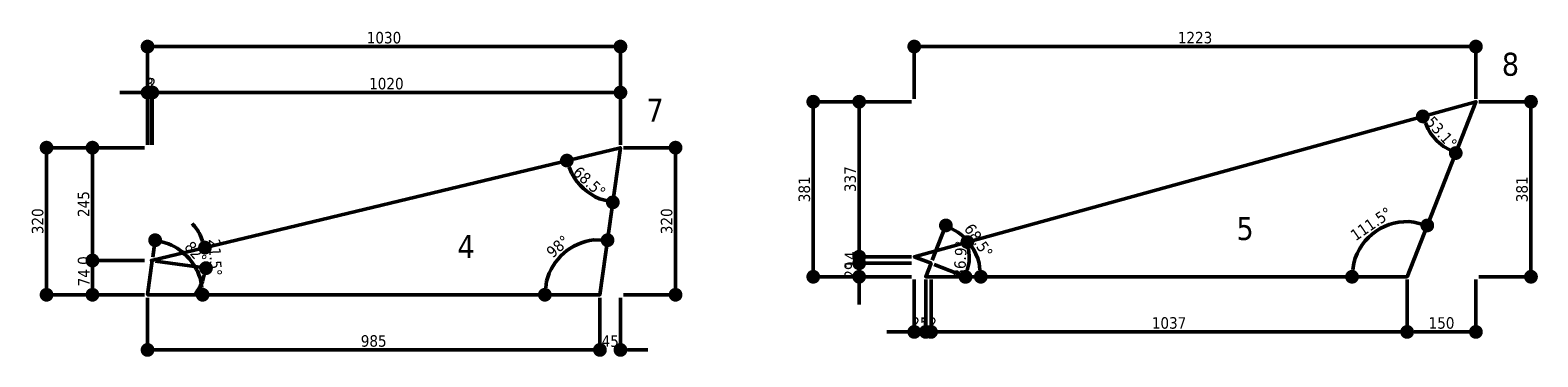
# Model space of a CAD drawing. Header units: millimetres. Extents: x 214 to 24874, y -585 to 1686.
# Tile 4 of 7: x 12727 to 16011, y 976 to 1686. Entities that reach past the tile are written whole.
import ezdxf
from ezdxf.enums import TextEntityAlignment as Align

# ---------------------------------------------------------------- set-up
doc = ezdxf.new("R2010")
doc.units = ezdxf.units.MM
for name, color, linetype, lineweight in [('Default', 7, 'Continuous', 50), ('Stufen_Bemaßung', 7, 'Continuous', 5), ('Stufen_Beschriftung', 1, 'Continuous', 5), ('Stufen_Kontur', 5, 'Continuous', 50)]:
    doc.layers.add(name, color=color, linetype=linetype, lineweight=lineweight)
doc.styles.add('Default', font='tahoma.ttf')
doc.dimstyles.get("Standard").update_dxf_attribs({"dimtxt": 0.18, "dimasz": 0.18, "dimexe": 0.18, "dimexo": 0.0625, "dimgap": 0.09, "dimtad": 0, "dimtih": 1, "dimtoh": 1, "dimdec": 4, "dimzin": 0, "dimdsep": 46, "dimtxsty": 'Standard', "dimcen": 0.09, "dimadec": 0, "dimazin": 0, "dimtfac": 1, "dimtdec": 4, "dimtofl": 0, "dimtmove": 0, "dimatfit": 3, "dimfxl": 1, "dimtolj": 1, "dimtzin": 0, "dimarcsym": 0})

# ---------------------------------------------------------------- blocks, each defined once
blk = doc.blocks.new('_Dot')
at = {"color": 0, "linetype": 'ByBlock', "lineweight": -2}
blk.add_line((-0.5, 0), (-1, 0), dxfattribs=at)
at = {"color": 0, "linetype": 'ByBlock', "const_width": 0.5}
blk.add_lwpolyline([(-0.25, 0, 1), (0.25, 0, 1)], format="xyb", close=True, dxfattribs=at)
blk = doc.blocks.new('*D42')
at = {"layer": 'Defpoints', "color": 0}
for p in [(336.3, 440.1), (-683.5, 320.1), (336.3, 320.1)]:
    blk.add_point(p, dxfattribs=at)
at = {"layer": 'Stufen_Bemaßung', "color": 0, "lineweight": -2, "ltscale": 10000}
for p, q in [((-683.5, 326.3), (-683.5, 452.6)), ((-653.5, 440.1), (306.3, 440.1)), ((336.3, 326.3), (336.3, 452.6))]:
    blk.add_line(p, q, dxfattribs=at)
at = {"layer": 'Stufen_Bemaßung', "color": 0, "lineweight": -2, "xscale": 30, "yscale": 30, "zscale": 30, "rotation": 180}
blk.add_blockref('_Dot', (-683.5, 440.1), dxfattribs=at)
at = {"layer": 'Stufen_Bemaßung', "color": 0, "lineweight": -2, "xscale": 30, "yscale": 30, "zscale": 30}
blk.add_blockref('_Dot', (336.3, 440.1), dxfattribs=at)
at = {"layer": 'Stufen_Bemaßung', "color": 0, "lineweight": 5, "insert": (-173.6, 459.3), "char_height": 25, "attachment_point": 5, "style": 'Default'}
blk.add_mtext('\\A1;1020', dxfattribs=at)
blk = doc.blocks.new('*D43')
at = {"layer": 'Defpoints', "color": 0}
for p in [(-683.5, 440.1), (-685.5, 320.1), (-683.5, 320.1)]:
    blk.add_point(p, dxfattribs=at)
at = {"layer": 'Stufen_Bemaßung', "color": 0, "lineweight": -2, "ltscale": 10000}
for p, q in [((-715.5, 440.1), (-745.5, 440.1)), ((-685.5, 326.3), (-685.5, 452.6)), ((-683.5, 326.3), (-683.5, 452.6)), ((-653.5, 440.1), (-623.5, 440.1))]:
    blk.add_line(p, q, dxfattribs=at)
at = {"layer": 'Stufen_Bemaßung', "color": 0, "lineweight": -2, "xscale": 30, "yscale": 30, "zscale": 30}
blk.add_blockref('_Dot', (-685.5, 440.1), dxfattribs=at)
at = {"layer": 'Stufen_Bemaßung', "color": 0, "lineweight": -2, "xscale": 30, "yscale": 30, "zscale": 30, "rotation": 180}
blk.add_blockref('_Dot', (-683.5, 440.1), dxfattribs=at)
at = {"layer": 'Stufen_Bemaßung', "color": 0, "lineweight": 5, "insert": (-684.5, 459.1), "char_height": 25, "attachment_point": 5, "style": 'Default'}
blk.add_mtext('\\A1;2', dxfattribs=at)
blk = doc.blocks.new('*D44')
at = {"layer": 'Defpoints', "color": 0}
for p in [(-685.5, 440.1), (-693.9, 320.1), (-685.5, 320.1)]:
    blk.add_point(p, dxfattribs=at)
at = {"layer": 'Stufen_Bemaßung', "color": 0, "lineweight": -2, "ltscale": 10000}
for p, q in [((-723.9, 440.1), (-753.9, 440.1)), ((-693.9, 326.3), (-693.9, 452.6)), ((-685.5, 326.3), (-685.5, 452.6)), ((-655.5, 440.1), (-625.5, 440.1))]:
    blk.add_line(p, q, dxfattribs=at)
at = {"layer": 'Stufen_Bemaßung', "color": 0, "lineweight": -2, "xscale": 30, "yscale": 30, "zscale": 30}
blk.add_blockref('_Dot', (-693.9, 440.1), dxfattribs=at)
at = {"layer": 'Stufen_Bemaßung', "color": 0, "lineweight": -2, "xscale": 30, "yscale": 30, "zscale": 30, "rotation": 180}
blk.add_blockref('_Dot', (-685.5, 440.1), dxfattribs=at)
at = {"layer": 'Stufen_Bemaßung', "color": 0, "lineweight": 5, "insert": (-689.7, 459.4), "char_height": 25, "attachment_point": 5, "style": 'Default'}
blk.add_mtext('\\A1;8', dxfattribs=at)
blk = doc.blocks.new('*D45')
at = {"layer": 'Defpoints', "color": 0}
for p in [(336.3, 540.1), (-693.9, 320.1), (336.3, 320.1)]:
    blk.add_point(p, dxfattribs=at)
at = {"layer": 'Stufen_Bemaßung', "color": 0, "lineweight": -2, "ltscale": 10000}
for p, q in [((-693.9, 326.3), (-693.9, 552.6)), ((-663.9, 540.1), (306.3, 540.1)), ((336.3, 326.3), (336.3, 552.6))]:
    blk.add_line(p, q, dxfattribs=at)
at = {"layer": 'Stufen_Bemaßung', "color": 0, "lineweight": -2, "xscale": 30, "yscale": 30, "zscale": 30, "rotation": 180}
blk.add_blockref('_Dot', (-693.9, 540.1), dxfattribs=at)
at = {"layer": 'Stufen_Bemaßung', "color": 0, "lineweight": -2, "xscale": 30, "yscale": 30, "zscale": 30}
blk.add_blockref('_Dot', (336.3, 540.1), dxfattribs=at)
at = {"layer": 'Stufen_Bemaßung', "color": 0, "lineweight": 5, "insert": (-178.8, 559.3), "char_height": 25, "attachment_point": 5, "style": 'Default'}
blk.add_mtext('\\A1;1030', dxfattribs=at)
blk = doc.blocks.new('*D46')
at = {"layer": 'Defpoints', "color": 0}
for p in [(-813.9, 320.1), (-693.9, 320.1), (-693.9, 74.6)]:
    blk.add_point(p, dxfattribs=at)
at = {"layer": 'Stufen_Bemaßung', "color": 0, "lineweight": -2, "ltscale": 10000}
for p, q in [((-700.2, 320.1), (-826.4, 320.1)), ((-813.9, 104.6), (-813.9, 290.1)), ((-700.2, 74.6), (-826.4, 74.6))]:
    blk.add_line(p, q, dxfattribs=at)
at = {"layer": 'Stufen_Bemaßung', "color": 0, "lineweight": -2, "xscale": 30, "yscale": 30, "zscale": 30}
for p, rotation in [((-813.9, 320.1), 90), ((-813.9, 74.6), 270)]:
    blk.add_blockref('_Dot', p, dxfattribs=dict(at, rotation=rotation))
at = {"layer": 'Stufen_Bemaßung', "color": 0, "lineweight": 5, "insert": (-833.2, 197.3), "char_height": 25, "attachment_point": 5, "rotation": 90, "style": 'Default'}
blk.add_mtext('\\A1;245', dxfattribs=at)
blk = doc.blocks.new('*D47')
at = {"layer": 'Defpoints', "color": 0}
for p in [(-813.9, 74.6), (-693.9, 74.6), (-693.9, 74.4)]:
    blk.add_point(p, dxfattribs=at)
at = {"layer": 'Stufen_Bemaßung', "color": 0, "lineweight": -2, "ltscale": 10000}
for p, q in [((-813.9, 104.6), (-813.9, 134.6)), ((-700.2, 74.6), (-826.4, 74.6)), ((-700.2, 74.4), (-826.4, 74.4)), ((-813.9, 44.4), (-813.9, 14.4))]:
    blk.add_line(p, q, dxfattribs=at)
at = {"layer": 'Stufen_Bemaßung', "color": 0, "lineweight": -2, "xscale": 30, "yscale": 30, "zscale": 30}
for p, rotation in [((-813.9, 74.6), 270), ((-813.9, 74.4), 90)]:
    blk.add_blockref('_Dot', p, dxfattribs=dict(at, rotation=rotation))
at = {"layer": 'Stufen_Bemaßung', "color": 0, "lineweight": 5, "insert": (-833.2, 74.5), "char_height": 25, "attachment_point": 5, "rotation": 90, "style": 'Default'}
blk.add_mtext('\\A1;0', dxfattribs=at)
blk = doc.blocks.new('*D48')
at = {"layer": 'Defpoints', "color": 0}
for p in [(-813.9, 74.4), (-693.9, 74.4), (-693.9, 0)]:
    blk.add_point(p, dxfattribs=at)
at = {"layer": 'Stufen_Bemaßung', "color": 0, "lineweight": -2, "ltscale": 10000}
for p, q in [((-700.2, 74.4), (-826.4, 74.4)), ((-813.9, 30), (-813.9, 44.4)), ((-700.2, 0), (-826.4, 0))]:
    blk.add_line(p, q, dxfattribs=at)
at = {"layer": 'Stufen_Bemaßung', "color": 0, "lineweight": -2, "xscale": 30, "yscale": 30, "zscale": 30}
for p, rotation in [((-813.9, 74.4), 90), ((-813.9, 0), 270)]:
    blk.add_blockref('_Dot', p, dxfattribs=dict(at, rotation=rotation))
at = {"layer": 'Stufen_Bemaßung', "color": 0, "lineweight": 5, "insert": (-832.7, 37.2), "char_height": 25, "attachment_point": 5, "rotation": 90, "style": 'Default'}
blk.add_mtext('\\A1;74', dxfattribs=at)
blk = doc.blocks.new('*D49')
at = {"layer": 'Defpoints', "color": 0}
for p in [(-913.9, 320.1), (-693.9, 320.1), (-693.9, 0)]:
    blk.add_point(p, dxfattribs=at)
at = {"layer": 'Stufen_Bemaßung', "color": 0, "lineweight": -2, "ltscale": 10000}
for p, q in [((-700.2, 320.1), (-926.4, 320.1)), ((-913.9, 30), (-913.9, 290.1)), ((-700.2, 0), (-926.4, 0))]:
    blk.add_line(p, q, dxfattribs=at)
at = {"layer": 'Stufen_Bemaßung', "color": 0, "lineweight": -2, "xscale": 30, "yscale": 30, "zscale": 30}
for p, rotation in [((-913.9, 320.1), 90), ((-913.9, 0), 270)]:
    blk.add_blockref('_Dot', p, dxfattribs=dict(at, rotation=rotation))
at = {"layer": 'Stufen_Bemaßung', "color": 0, "lineweight": 5, "insert": (-933.2, 160), "char_height": 25, "attachment_point": 5, "rotation": 90, "style": 'Default'}
blk.add_mtext('\\A1;320', dxfattribs=at)
blk = doc.blocks.new('*D50')
at = {"layer": 'Defpoints', "color": 0}
for p in [(-693.9, 0), (291.6, 0), (291.6, -120)]:
    blk.add_point(p, dxfattribs=at)
at = {"layer": 'Stufen_Bemaßung', "color": 0, "lineweight": -2, "ltscale": 10000}
for p, q in [((-693.9, -6.3), (-693.9, -132.5)), ((291.6, -6.3), (291.6, -132.5)), ((-663.9, -120), (261.6, -120))]:
    blk.add_line(p, q, dxfattribs=at)
at = {"layer": 'Stufen_Bemaßung', "color": 0, "lineweight": -2, "xscale": 30, "yscale": 30, "zscale": 30, "rotation": 180}
blk.add_blockref('_Dot', (-693.9, -120), dxfattribs=at)
at = {"layer": 'Stufen_Bemaßung', "color": 0, "lineweight": -2, "xscale": 30, "yscale": 30, "zscale": 30}
blk.add_blockref('_Dot', (291.6, -120), dxfattribs=at)
at = {"layer": 'Stufen_Bemaßung', "color": 0, "lineweight": 5, "insert": (-201.2, -100.7), "char_height": 25, "attachment_point": 5, "style": 'Default'}
blk.add_mtext('\\A1;985', dxfattribs=at)
blk = doc.blocks.new('*D51')
at = {"layer": 'Defpoints', "color": 0}
for p in [(291.6, 0), (336.3, 0), (336.3, -120)]:
    blk.add_point(p, dxfattribs=at)
at = {"layer": 'Stufen_Bemaßung', "color": 0, "lineweight": -2, "ltscale": 10000}
for p, q in [((291.6, -6.3), (291.6, -132.5)), ((336.3, -6.3), (336.3, -132.5)), ((261.6, -120), (231.6, -120)), ((366.3, -120), (396.3, -120))]:
    blk.add_line(p, q, dxfattribs=at)
at = {"layer": 'Stufen_Bemaßung', "color": 0, "lineweight": -2, "xscale": 30, "yscale": 30, "zscale": 30}
blk.add_blockref('_Dot', (291.6, -120), dxfattribs=at)
at = {"layer": 'Stufen_Bemaßung', "color": 0, "lineweight": -2, "xscale": 30, "yscale": 30, "zscale": 30, "rotation": 180}
blk.add_blockref('_Dot', (336.3, -120), dxfattribs=at)
at = {"layer": 'Stufen_Bemaßung', "color": 0, "lineweight": 5, "insert": (313.9, -101), "char_height": 25, "attachment_point": 5, "style": 'Default'}
blk.add_mtext('\\A1;45', dxfattribs=at)
blk = doc.blocks.new('*D52')
at = {"layer": 'Defpoints', "color": 0}
for p in [(336.3, 320.1), (456.3, 320.1), (336.3, 0)]:
    blk.add_point(p, dxfattribs=at)
at = {"layer": 'Stufen_Bemaßung', "color": 0, "lineweight": -2, "ltscale": 10000}
for p, q in [((342.6, 320.1), (468.8, 320.1)), ((456.3, 30), (456.3, 290.1)), ((342.6, 0), (468.8, 0))]:
    blk.add_line(p, q, dxfattribs=at)
at = {"layer": 'Stufen_Bemaßung', "color": 0, "lineweight": -2, "xscale": 30, "yscale": 30, "zscale": 30}
for p, rotation in [((456.3, 320.1), 90), ((456.3, 0), 270)]:
    blk.add_blockref('_Dot', p, dxfattribs=dict(at, rotation=rotation))
at = {"layer": 'Stufen_Bemaßung', "color": 0, "lineweight": 5, "insert": (437, 160), "char_height": 25, "attachment_point": 5, "rotation": 90, "style": 'Default'}
blk.add_mtext('\\A1;320', dxfattribs=at)
blk = doc.blocks.new('*D53')
at = {"layer": 'Defpoints', "color": 0}
for p in [(241.4, 109), (308.2, 118.8), (171.6, 0), (291.6, 0)]:
    blk.add_point(p, dxfattribs=at)
at = {"layer": 'Stufen_Bemaßung', "color": 0, "lineweight": -2, "ltscale": 10000}
for p, q in [((308.2, 126.1), (308.2, 131.3)), ((171.6, 7.3), (171.6, 12.5))]:
    blk.add_line(p, q, dxfattribs=at)
blk.add_arc((291.6, 0), 120, 96.4067, 165.6385, dxfattribs=at)
at = {"layer": 'Stufen_Bemaßung', "color": 0, "lineweight": -2, "xscale": 30, "yscale": 30, "zscale": 30}
for p, rotation in [((308.2, 118.8), 359.2259808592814), ((171.6, 0), 262.8192442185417)]:
    blk.add_blockref('_Dot', p, dxfattribs=dict(at, rotation=rotation))
at = {"layer": 'Stufen_Bemaßung', "color": 0, "lineweight": 5, "insert": (200.1, 105.1), "char_height": 25, "attachment_point": 5, "rotation": 41.0226, "style": 'Default'}
blk.add_mtext('\\A1;98%%d', dxfattribs=at)
blk = doc.blocks.new('*D54')
at = {"layer": 'Defpoints', "color": 0}
for p in [(336.3, 320.1), (219.6, 292), (239.7, 248.9), (319.7, 201.2)]:
    blk.add_point(p, dxfattribs=at)
at = {"layer": 'Stufen_Bemaßung', "color": 0, "lineweight": -2, "ltscale": 10000}
for p, q in [((219.6, 299.3), (219.6, 304.5)), ((319.7, 208.5), (319.7, 213.7))]:
    blk.add_line(p, q, dxfattribs=at)
blk.add_arc((336.3, 320.1), 120, 207.8685, 247.6837, dxfattribs=at)
at = {"layer": 'Stufen_Bemaßung', "color": 0, "lineweight": -2, "xscale": 30, "yscale": 30, "zscale": 30}
for p, rotation in [((219.6, 292), 110.6877312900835), ((319.7, 201.2), 344.8644692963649)]:
    blk.add_blockref('_Dot', p, dxfattribs=dict(at, rotation=rotation))
at = {"layer": 'Stufen_Bemaßung', "color": 0, "lineweight": 5, "insert": (268.6, 245.5), "char_height": 25, "attachment_point": 5, "rotation": 317.7761, "style": 'Default'}
blk.add_mtext('\\A1;68.5%%d', dxfattribs=at)
blk = doc.blocks.new('*D55')
at = {"layer": 'Defpoints', "color": 0}
for p in [(-568.8, 102.7), (-685.5, 74.6), (-683.5, 74.4), (-565.5, 72.9)]:
    blk.add_point(p, dxfattribs=at)
at = {"layer": 'Stufen_Bemaßung', "color": 0, "lineweight": -2, "ltscale": 10000}
for p, q in [((-568.8, 109.9), (-568.8, 115.2)), ((-676.3, 73.3), (-554.2, 56.3))]:
    blk.add_line(p, q, dxfattribs=at)
for start, end in [(27.8685, 42.23), (323.3222, 337.6837)]:
    blk.add_arc((-685.5, 74.6), 120, start, end, dxfattribs=at)
at = {"layer": 'Stufen_Bemaßung', "color": 0, "lineweight": -2, "xscale": 30, "yscale": 30, "zscale": 30}
for p, rotation in [((-568.8, 102.7), 290.6877312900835), ((-566.6, 58), 74.86446929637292)]:
    blk.add_blockref('_Dot', p, dxfattribs=dict(at, rotation=rotation))
at = {"layer": 'Stufen_Bemaßung', "color": 0, "lineweight": 5, "insert": (-546.4, 81.4), "char_height": 25, "attachment_point": 5, "rotation": 272.7761, "style": 'Default'}
blk.add_mtext('\\A1;21.5%%d', dxfattribs=at)
blk = doc.blocks.new('*D56')
at = {"layer": 'Defpoints', "color": 0}
for p in [(-683.5, 74.4), (-587.3, 55.1), (-693.9, 0), (-573.9, 0)]:
    blk.add_point(p, dxfattribs=at)
at = {"layer": 'Stufen_Bemaßung', "color": 0, "lineweight": -2, "ltscale": 10000}
for p, q in [((-682.5, 81.5), (-675.6, 131.2)), ((-573.9, 7.2), (-573.9, 12.5))]:
    blk.add_line(p, q, dxfattribs=at)
blk.add_arc((-693.9, 0), 120, 14.3615, 67.6837, dxfattribs=at)
at = {"layer": 'Stufen_Bemaßung', "color": 0, "lineweight": -2, "xscale": 30, "yscale": 30, "zscale": 30}
for p, rotation in [((-677.3, 118.8), 164.8644692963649), ((-573.9, 0), 277.1807557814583)]:
    blk.add_blockref('_Dot', p, dxfattribs=dict(at, rotation=rotation))
at = {"layer": 'Stufen_Bemaßung', "color": 0, "lineweight": 5, "insert": (-588.8, 91.4), "char_height": 25, "attachment_point": 5, "rotation": 311.0226, "style": 'Default'}
blk.add_mtext('\\A1;82%%d', dxfattribs=at)
blk = doc.blocks.new('*D57')
at = {"layer": 'Defpoints', "color": 0}
for p in [(502.9, 500.9), (-720.6, 380.9), (502.9, 380.9)]:
    blk.add_point(p, dxfattribs=at)
at = {"layer": 'Stufen_Bemaßung', "color": 0, "lineweight": -2, "ltscale": 10000}
for p, q in [((-720.6, 387.1), (-720.6, 513.4)), ((-690.6, 500.9), (472.9, 500.9)), ((502.9, 387.1), (502.9, 513.4))]:
    blk.add_line(p, q, dxfattribs=at)
at = {"layer": 'Stufen_Bemaßung', "color": 0, "lineweight": -2, "xscale": 30, "yscale": 30, "zscale": 30, "rotation": 180}
blk.add_blockref('_Dot', (-720.6, 500.9), dxfattribs=at)
at = {"layer": 'Stufen_Bemaßung', "color": 0, "lineweight": -2, "xscale": 30, "yscale": 30, "zscale": 30}
blk.add_blockref('_Dot', (502.9, 500.9), dxfattribs=at)
at = {"layer": 'Stufen_Bemaßung', "color": 0, "lineweight": 5, "insert": (-108.9, 520.2), "char_height": 25, "attachment_point": 5, "style": 'Default'}
blk.add_mtext('\\A1;1223', dxfattribs=at)
blk = doc.blocks.new('*D58')
at = {"layer": 'Defpoints', "color": 0}
for p in [(-840.6, 380.9), (-720.6, 380.9), (-720.6, 43.6)]:
    blk.add_point(p, dxfattribs=at)
at = {"layer": 'Stufen_Bemaßung', "color": 0, "lineweight": -2, "ltscale": 10000}
for p, q in [((-726.9, 380.9), (-853.1, 380.9)), ((-840.6, 73.6), (-840.6, 350.9)), ((-726.9, 43.6), (-853.1, 43.6))]:
    blk.add_line(p, q, dxfattribs=at)
at = {"layer": 'Stufen_Bemaßung', "color": 0, "lineweight": -2, "xscale": 30, "yscale": 30, "zscale": 30}
for p, rotation in [((-840.6, 380.9), 90), ((-840.6, 43.6), 270)]:
    blk.add_blockref('_Dot', p, dxfattribs=dict(at, rotation=rotation))
at = {"layer": 'Stufen_Bemaßung', "color": 0, "lineweight": 5, "insert": (-859.9, 212.3), "char_height": 25, "attachment_point": 5, "rotation": 90, "style": 'Default'}
blk.add_mtext('\\A1;337', dxfattribs=at)
blk = doc.blocks.new('*D59')
at = {"layer": 'Defpoints', "color": 0}
for p in [(-840.6, 43.6), (-720.6, 43.6), (-720.6, 29.3)]:
    blk.add_point(p, dxfattribs=at)
at = {"layer": 'Stufen_Bemaßung', "color": 0, "lineweight": -2, "ltscale": 10000}
for p, q in [((-840.6, 73.6), (-840.6, 103.6)), ((-726.9, 43.6), (-853.1, 43.6)), ((-726.9, 29.3), (-853.1, 29.3)), ((-840.6, -0.7), (-840.6, -30.7))]:
    blk.add_line(p, q, dxfattribs=at)
at = {"layer": 'Stufen_Bemaßung', "color": 0, "lineweight": -2, "xscale": 30, "yscale": 30, "zscale": 30}
for p, rotation in [((-840.6, 43.6), 270), ((-840.6, 29.3), 90)]:
    blk.add_blockref('_Dot', p, dxfattribs=dict(at, rotation=rotation))
at = {"layer": 'Stufen_Bemaßung', "color": 0, "lineweight": 5, "insert": (-859.4, 36.5), "char_height": 25, "attachment_point": 5, "rotation": 90, "style": 'Default'}
blk.add_mtext('\\A1;14', dxfattribs=at)
blk = doc.blocks.new('*D60')
at = {"layer": 'Defpoints', "color": 0}
for p in [(-840.6, 29.3), (-720.6, 29.3), (-720.6, 0)]:
    blk.add_point(p, dxfattribs=at)
at = {"layer": 'Stufen_Bemaßung', "color": 0, "lineweight": -2, "ltscale": 10000}
for p, q in [((-840.6, 59.3), (-840.6, 89.3)), ((-726.9, 29.3), (-853.1, 29.3)), ((-726.9, 0), (-853.1, 0)), ((-840.6, -30), (-840.6, -60))]:
    blk.add_line(p, q, dxfattribs=at)
at = {"layer": 'Stufen_Bemaßung', "color": 0, "lineweight": -2, "xscale": 30, "yscale": 30, "zscale": 30}
for p, rotation in [((-840.6, 29.3), 270), ((-840.6, 0), 90)]:
    blk.add_blockref('_Dot', p, dxfattribs=dict(at, rotation=rotation))
at = {"layer": 'Stufen_Bemaßung', "color": 0, "lineweight": 5, "insert": (-859.9, 14.6), "char_height": 25, "attachment_point": 5, "rotation": 90, "style": 'Default'}
blk.add_mtext('\\A1;29', dxfattribs=at)
blk = doc.blocks.new('*D61')
at = {"layer": 'Defpoints', "color": 0}
for p in [(-940.6, 380.9), (-720.6, 380.9), (-720.6, 0)]:
    blk.add_point(p, dxfattribs=at)
at = {"layer": 'Stufen_Bemaßung', "color": 0, "lineweight": -2, "ltscale": 10000}
for p, q in [((-726.9, 380.9), (-953.1, 380.9)), ((-940.6, 30), (-940.6, 350.9)), ((-726.9, 0), (-953.1, 0))]:
    blk.add_line(p, q, dxfattribs=at)
at = {"layer": 'Stufen_Bemaßung', "color": 0, "lineweight": -2, "xscale": 30, "yscale": 30, "zscale": 30}
for p, rotation in [((-940.6, 380.9), 90), ((-940.6, 0), 270)]:
    blk.add_blockref('_Dot', p, dxfattribs=dict(at, rotation=rotation))
at = {"layer": 'Stufen_Bemaßung', "color": 0, "lineweight": 5, "insert": (-959.9, 190.4), "char_height": 25, "attachment_point": 5, "rotation": 90, "style": 'Default'}
blk.add_mtext('\\A1;381', dxfattribs=at)
blk = doc.blocks.new('*D62')
at = {"layer": 'Defpoints', "color": 0}
for p in [(-720.6, 0), (-695.6, 0), (-695.6, -120)]:
    blk.add_point(p, dxfattribs=at)
at = {"layer": 'Stufen_Bemaßung', "color": 0, "lineweight": -2, "ltscale": 10000}
for p, q in [((-720.6, -6.2), (-720.6, -132.5)), ((-695.6, -6.2), (-695.6, -132.5)), ((-750.6, -120), (-780.6, -120)), ((-665.6, -120), (-635.6, -120))]:
    blk.add_line(p, q, dxfattribs=at)
at = {"layer": 'Stufen_Bemaßung', "color": 0, "lineweight": -2, "xscale": 30, "yscale": 30, "zscale": 30}
blk.add_blockref('_Dot', (-720.6, -120), dxfattribs=at)
at = {"layer": 'Stufen_Bemaßung', "color": 0, "lineweight": -2, "xscale": 30, "yscale": 30, "zscale": 30, "rotation": 180}
blk.add_blockref('_Dot', (-695.6, -120), dxfattribs=at)
at = {"layer": 'Stufen_Bemaßung', "color": 0, "lineweight": 5, "insert": (-708.1, -100.7), "char_height": 25, "attachment_point": 5, "style": 'Default'}
blk.add_mtext('\\A1;25', dxfattribs=at)
blk = doc.blocks.new('*D63')
at = {"layer": 'Defpoints', "color": 0}
for p in [(-695.6, 0), (-684.1, 0), (-684.1, -120)]:
    blk.add_point(p, dxfattribs=at)
at = {"layer": 'Stufen_Bemaßung', "color": 0, "lineweight": -2, "ltscale": 10000}
for p, q in [((-695.6, -6.2), (-695.6, -132.5)), ((-684.1, -6.2), (-684.1, -132.5)), ((-725.6, -120), (-755.6, -120)), ((-654.1, -120), (-624.1, -120))]:
    blk.add_line(p, q, dxfattribs=at)
at = {"layer": 'Stufen_Bemaßung', "color": 0, "lineweight": -2, "xscale": 30, "yscale": 30, "zscale": 30}
blk.add_blockref('_Dot', (-695.6, -120), dxfattribs=at)
at = {"layer": 'Stufen_Bemaßung', "color": 0, "lineweight": -2, "xscale": 30, "yscale": 30, "zscale": 30, "rotation": 180}
blk.add_blockref('_Dot', (-684.1, -120), dxfattribs=at)
at = {"layer": 'Stufen_Bemaßung', "color": 0, "lineweight": 5, "insert": (-689.8, -101), "char_height": 25, "attachment_point": 5, "style": 'Default'}
blk.add_mtext('\\A1;12', dxfattribs=at)
blk = doc.blocks.new('*D64')
at = {"layer": 'Defpoints', "color": 0}
for p in [(-684.1, 0), (353.1, 0), (353.1, -120)]:
    blk.add_point(p, dxfattribs=at)
at = {"layer": 'Stufen_Bemaßung', "color": 0, "lineweight": -2, "ltscale": 10000}
for p, q in [((-684.1, -6.2), (-684.1, -132.5)), ((353.1, -6.2), (353.1, -132.5)), ((-654.1, -120), (323.1, -120))]:
    blk.add_line(p, q, dxfattribs=at)
at = {"layer": 'Stufen_Bemaßung', "color": 0, "lineweight": -2, "xscale": 30, "yscale": 30, "zscale": 30, "rotation": 180}
blk.add_blockref('_Dot', (-684.1, -120), dxfattribs=at)
at = {"layer": 'Stufen_Bemaßung', "color": 0, "lineweight": -2, "xscale": 30, "yscale": 30, "zscale": 30}
blk.add_blockref('_Dot', (353.1, -120), dxfattribs=at)
at = {"layer": 'Stufen_Bemaßung', "color": 0, "lineweight": 5, "insert": (-165.5, -100.7), "char_height": 25, "attachment_point": 5, "style": 'Default'}
blk.add_mtext('\\A1;1037', dxfattribs=at)
blk = doc.blocks.new('*D65')
at = {"layer": 'Defpoints', "color": 0}
for p in [(353.1, 0), (502.9, 0), (502.9, -120)]:
    blk.add_point(p, dxfattribs=at)
at = {"layer": 'Stufen_Bemaßung', "color": 0, "lineweight": -2, "ltscale": 10000}
for p, q in [((353.1, -6.2), (353.1, -132.5)), ((502.9, -6.2), (502.9, -132.5)), ((383.1, -120), (472.9, -120))]:
    blk.add_line(p, q, dxfattribs=at)
at = {"layer": 'Stufen_Bemaßung', "color": 0, "lineweight": -2, "xscale": 30, "yscale": 30, "zscale": 30, "rotation": 180}
blk.add_blockref('_Dot', (353.1, -120), dxfattribs=at)
at = {"layer": 'Stufen_Bemaßung', "color": 0, "lineweight": -2, "xscale": 30, "yscale": 30, "zscale": 30}
blk.add_blockref('_Dot', (502.9, -120), dxfattribs=at)
at = {"layer": 'Stufen_Bemaßung', "color": 0, "lineweight": 5, "insert": (428, -100.7), "char_height": 25, "attachment_point": 5, "style": 'Default'}
blk.add_mtext('\\A1;150', dxfattribs=at)
blk = doc.blocks.new('*D66')
at = {"layer": 'Defpoints', "color": 0}
for p in [(502.9, 380.9), (622.9, 380.9), (502.9, 0)]:
    blk.add_point(p, dxfattribs=at)
at = {"layer": 'Stufen_Bemaßung', "color": 0, "lineweight": -2, "ltscale": 10000}
for p, q in [((509.1, 380.9), (635.4, 380.9)), ((622.9, 30), (622.9, 350.9)), ((509.1, 0), (635.4, 0))]:
    blk.add_line(p, q, dxfattribs=at)
at = {"layer": 'Stufen_Bemaßung', "color": 0, "lineweight": -2, "xscale": 30, "yscale": 30, "zscale": 30}
for p, rotation in [((622.9, 380.9), 90), ((622.9, 0), 270)]:
    blk.add_blockref('_Dot', p, dxfattribs=dict(at, rotation=rotation))
at = {"layer": 'Stufen_Bemaßung', "color": 0, "lineweight": 5, "insert": (603.5, 190.4), "char_height": 25, "attachment_point": 5, "rotation": 90, "style": 'Default'}
blk.add_mtext('\\A1;381', dxfattribs=at)
blk = doc.blocks.new('*D67')
at = {"layer": 'Defpoints', "color": 0}
for p in [(320.7, 115.5), (397, 111.7), (233.1, 0), (353.1, 0)]:
    blk.add_point(p, dxfattribs=at)
at = {"layer": 'Stufen_Bemaßung', "color": 0, "lineweight": -2, "ltscale": 10000}
for p, q in [((397, 118.9), (397, 124.2)), ((233.1, 7.3), (233.1, 12.5))]:
    blk.add_line(p, q, dxfattribs=at)
blk.add_arc((353.1, 0), 120, 82.8998, 165.6385, dxfattribs=at)
at = {"layer": 'Stufen_Bemaßung', "color": 0, "lineweight": -2, "xscale": 30, "yscale": 30, "zscale": 30}
for p, rotation in [((397, 111.7), 345.7190053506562), ((233.1, 0), 262.8192442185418)]:
    blk.add_blockref('_Dot', p, dxfattribs=dict(at, rotation=rotation))
at = {"layer": 'Stufen_Bemaßung', "color": 0, "lineweight": 5, "insert": (274.8, 114.9), "char_height": 25, "attachment_point": 5, "rotation": 34.2691, "style": 'Default'}
blk.add_mtext('\\A1;111.5%%d', dxfattribs=at)
blk = doc.blocks.new('*D68')
at = {"layer": 'Defpoints', "color": 0}
for p in [(502.9, 380.9), (387.2, 349), (402.4, 315.3), (459, 269.2)]:
    blk.add_point(p, dxfattribs=at)
at = {"layer": 'Stufen_Bemaßung', "color": 0, "lineweight": -2, "ltscale": 10000}
for p, q in [((387.2, 356.3), (387.2, 361.5)), ((459, 276.5), (459, 281.7))]:
    blk.add_line(p, q, dxfattribs=at)
blk.add_arc((502.9, 380.9), 120, 209.7723, 234.1767, dxfattribs=at)
at = {"layer": 'Stufen_Bemaßung', "color": 0, "lineweight": -2, "xscale": 30, "yscale": 30, "zscale": 30}
for p, rotation in [((387.2, 349), 112.5915581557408), ((459, 269.2), 331.3574937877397)]:
    blk.add_blockref('_Dot', p, dxfattribs=dict(at, rotation=rotation))
at = {"layer": 'Stufen_Bemaßung', "color": 0, "lineweight": 5, "insert": (428, 313.5), "char_height": 25, "attachment_point": 5, "rotation": 311.9745, "style": 'Default'}
blk.add_mtext('\\A1;53.1%%d', dxfattribs=at)
blk = doc.blocks.new('*D69')
at = {"layer": 'Defpoints', "color": 0}
for p in [(-604.9, 75.5), (-720.6, 43.6), (-684.1, 29.3), (-602.2, 24.5)]:
    blk.add_point(p, dxfattribs=at)
at = {"layer": 'Stufen_Bemaßung', "color": 0, "lineweight": -2, "ltscale": 10000}
for p, q in [((-604.9, 82.8), (-604.9, 88)), ((-677.3, 26.6), (-597.3, -4.8))]:
    blk.add_line(p, q, dxfattribs=at)
blk.add_arc((-720.6, 43.6), 120, 352.8998, 1.0493, dxfattribs=at)
at = {"layer": 'Stufen_Bemaßung', "color": 0, "lineweight": -2, "xscale": 30, "yscale": 30, "zscale": 30}
for p, rotation in [((-604.9, 75.5), 98.23004659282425), ((-608.9, -0.3), 255.719005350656)]:
    blk.add_blockref('_Dot', p, dxfattribs=dict(at, rotation=rotation))
at = {"layer": 'Stufen_Bemaßung', "color": 0, "lineweight": 5, "insert": (-620, 38.3), "char_height": 25, "attachment_point": 5, "rotation": 86.9745, "style": 'Default'}
blk.add_mtext('\\A1;36.9%%d', dxfattribs=at)
blk = doc.blocks.new('*D70')
at = {"layer": 'Defpoints', "color": 0}
for p in [(-585, 46.6), (-695.6, 0), (-684.1, 29.3), (-575.6, 0)]:
    blk.add_point(p, dxfattribs=at)
at = {"layer": 'Stufen_Bemaßung', "color": 0, "lineweight": -2, "ltscale": 10000}
for p, q in [((-681.4, 36), (-647.1, 123.3)), ((-575.6, 7.2), (-575.6, 12.5))]:
    blk.add_line(p, q, dxfattribs=at)
blk.add_arc((-695.6, 0), 120, 14.3615, 54.1767, dxfattribs=at)
at = {"layer": 'Stufen_Bemaßung', "color": 0, "lineweight": -2, "xscale": 30, "yscale": 30, "zscale": 30}
for p, rotation in [((-651.7, 111.7), 151.3574937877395), ((-575.6, 0), 277.1807557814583)]:
    blk.add_blockref('_Dot', p, dxfattribs=dict(at, rotation=rotation))
at = {"layer": 'Stufen_Bemaßung', "color": 0, "lineweight": 5, "insert": (-580.5, 78.4), "char_height": 25, "attachment_point": 5, "rotation": 304.2691, "style": 'Default'}
blk.add_mtext('\\A1;68.5%%d', dxfattribs=at)
blk = doc.blocks.new('Stufe 4')
at = {"layer": 'Stufen_Kontur', "linetype": 'Continuous'}
blk.add_lwpolyline([(0, 0), (291.58189, 0), (336.30664, 320.06605), (-685.47406, 74.62663), (-683.51111, 74.35234), (-693.90081, 0)], close=True, dxfattribs=at)
at = {"layer": 'Stufen_Beschriftung', "lineweight": 13, "ltscale": 10000, "style": 'Default'}
blk.add_text('7', height=50, dxfattribs=at).set_placement((392.87518, 376.63459))
at = {"layer": 'Stufen_Beschriftung', "color": 96, "lineweight": 13, "ltscale": 10000, "true_color": 0x008000, "transparency": 33554687, "style": 'Default'}
blk.add_text('4', height=50, dxfattribs=at).set_placement((0, 80), align=Align.CENTER)
at = {"layer": 'Stufen_Bemaßung', "lineweight": 5, "ltscale": 10000}
for base, p1, p2, picture, middle in [((336.30664, 540.06605), (-693.90081, 320.06605), (336.30664, 320.06605), '*D45', (-178.79708, 540.06605)), ((-685.47406, 440.06605), (-693.90081, 320.06605), (-685.47406, 320.06605), '*D44', (-689.68743, 440.06605)), ((-683.51111, 440.06605), (-685.47406, 320.06605), (-683.51111, 320.06605), '*D43', (-684.49258, 440.06605)), ((336.30664, 440.06605), (-683.51111, 320.06605), (336.30664, 320.06605), '*D42', (-173.60223, 440.06605)), ((291.58189, -120), (-693.90081, 0), (291.58189, 0), '*D50', (-201.15946, -120)), ((336.30664, -120), (291.58189, 0), (336.30664, 0), '*D51', (313.94427, -120))]:
    dim = blk.add_linear_dim(base=base, p1=p1, p2=p2, dimstyle='Standard', override={"dimscale": 10, "dimtxt": 2.5, "dimasz": 3, "dimexe": 1.25, "dimexo": 0.625, "dimgap": 0.625, "dimtad": 1, "dimjust": 0, "dimtih": 0, "dimtoh": 0, "dimdec": 0, "dimlfac": 1, "dimzin": 8, "dimlunit": 2, "dimpost": '', "dimtxsty": 'Default', "dimblk": 'Dot', "dimsah": 0, "dimse1": 0, "dimse2": 0, "dimclrt": 0, "dimtol": 0, "dimlim": 0, "dimtp": 0, "dimtm": 0, "dimtfac": 1, "dimtdec": 3, "dimtix": 0, "dimtzin": 8}, dxfattribs=at)
    dim.commit()
    dim.dimension.update_dxf_attribs({"geometry": picture, "text_midpoint": middle, "dimtype": 160})
for base, p1, p2, picture, middle in [((-913.90081, 320.06605), (-693.90081, 0), (-693.90081, 320.06605), '*D49', (-913.90081, 160.03302)), ((-813.90081, 320.06605), (-693.90081, 74.62663), (-693.90081, 320.06605), '*D46', (-813.90081, 197.34634)), ((456.30664, 320.06605), (336.30664, 0), (336.30664, 320.06605), '*D52', (456.30664, 160.03302)), ((-813.90081, 74.62663), (-693.90081, 74.35234), (-693.90081, 74.62663), '*D47', (-813.90081, 74.48949)), ((-813.90081, 74.35234), (-693.90081, 0), (-693.90081, 74.35234), '*D48', (-813.90081, 37.17617))]:
    dim = blk.add_linear_dim(base=base, p1=p1, p2=p2, angle=90, dimstyle='Standard', override={"dimscale": 10, "dimtxt": 2.5, "dimasz": 3, "dimexe": 1.25, "dimexo": 0.625, "dimgap": 0.625, "dimtad": 1, "dimjust": 0, "dimtih": 0, "dimtoh": 0, "dimdec": 0, "dimlfac": 1, "dimzin": 8, "dimlunit": 2, "dimpost": '', "dimtxsty": 'Default', "dimblk": 'Dot', "dimsah": 0, "dimse1": 0, "dimse2": 0, "dimclrt": 0, "dimtol": 0, "dimlim": 0, "dimtp": 0, "dimtm": 0, "dimtfac": 1, "dimtdec": 3, "dimtix": 0, "dimtzin": 8}, dxfattribs=at)
    dim.commit()
    dim.dimension.update_dxf_attribs({"geometry": picture, "text_midpoint": middle, "dimtype": 160})
for base, center, p1, p2, picture, middle in [((239.66108, 248.93494), (336.30664, 320.06605), (219.62566, 292.0384), (319.69967, 201.22073), '*D54', (255.6631, 231.20313)), ((-587.31328, 55.12802), (-693.90081, 0), (-573.90081, 0), (-683.51111, 74.35234), '*D56', (-603.36673, 78.76282)), ((-565.48578, 72.94938), (-685.47406, 74.62663), (-683.51111, 74.35234), (-568.79308, 102.65428), '*D55', (-565.61489, 80.43861)), ((241.4439, 109.02377), (291.58189, 0), (308.18886, 118.84531), (171.58189, 0), '*D53', (212.81907, 90.53407))]:
    dim = blk.add_angular_dim_3p(base=base, center=center, p1=p1, p2=p2, dimstyle='Standard', override={"dimscale": 10, "dimtxt": 2.5, "dimasz": 3, "dimexe": 1.25, "dimexo": 0.725, "dimgap": 0.625, "dimtad": 1, "dimjust": 0, "dimtih": 0, "dimtoh": 0, "dimlfac": 1, "dimlunit": 2, "dimpost": '', "dimtxsty": 'Default', "dimblk": 'Dot', "dimsah": 0, "dimse1": 0, "dimse2": 0, "dimclrt": 0, "dimaunit": 0, "dimadec": 1, "dimazin": 2, "dimtol": 0, "dimlim": 0, "dimtp": 0, "dimtm": 0, "dimtfac": 1, "dimtdec": 3, "dimtix": 0, "dimtzin": 8}, dxfattribs=at)
    dim.commit()
    dim.dimension.update_dxf_attribs({"geometry": picture, "text_midpoint": middle, "dimtype": 165})
blk = doc.blocks.new('Stufe 5')
at = {"layer": 'Stufen_Kontur', "linetype": 'Continuous'}
blk.add_lwpolyline([(0, 0), (353.12686, 0), (502.87051, 380.89188), (-720.61712, 43.63905), (-684.07988, 29.27482), (-695.58896, 0)], close=True, dxfattribs=at)
at = {"layer": 'Stufen_Beschriftung', "lineweight": 13, "ltscale": 10000, "style": 'Default'}
blk.add_text('8', height=50, dxfattribs=at).set_placement((559.43905, 437.46042))
at = {"layer": 'Stufen_Beschriftung', "color": 96, "lineweight": 13, "ltscale": 10000, "true_color": 0x008000, "transparency": 33554687, "style": 'Default'}
blk.add_text('5', height=50, dxfattribs=at).set_placement((0, 80), align=Align.CENTER)
at = {"layer": 'Stufen_Bemaßung', "lineweight": 5, "ltscale": 10000}
for base, p1, p2, picture, middle in [((502.87051, 500.89188), (-720.61712, 380.89188), (502.87051, 380.89188), '*D57', (-108.8733, 500.89188)), ((-695.58896, -120), (-720.61712, 0), (-695.58896, 0), '*D62', (-708.10304, -120)), ((-684.07988, -120), (-695.58896, 0), (-684.07988, 0), '*D63', (-689.83442, -120)), ((353.12686, -120), (-684.07988, 0), (353.12686, 0), '*D64', (-165.47651, -120)), ((502.87051, -120), (353.12686, 0), (502.87051, 0), '*D65', (427.99868, -120))]:
    dim = blk.add_linear_dim(base=base, p1=p1, p2=p2, dimstyle='Standard', override={"dimscale": 10, "dimtxt": 2.5, "dimasz": 3, "dimexe": 1.25, "dimexo": 0.625, "dimgap": 0.625, "dimtad": 1, "dimjust": 0, "dimtih": 0, "dimtoh": 0, "dimdec": 0, "dimlfac": 1, "dimzin": 8, "dimlunit": 2, "dimpost": '', "dimtxsty": 'Default', "dimblk": 'Dot', "dimsah": 0, "dimse1": 0, "dimse2": 0, "dimclrt": 0, "dimtol": 0, "dimlim": 0, "dimtp": 0, "dimtm": 0, "dimtfac": 1, "dimtdec": 3, "dimtix": 0, "dimtzin": 8}, dxfattribs=at)
    dim.commit()
    dim.dimension.update_dxf_attribs({"geometry": picture, "text_midpoint": middle, "dimtype": 160})
for base, p1, p2, picture, middle in [((-940.61712, 380.89188), (-720.61712, 0), (-720.61712, 380.89188), '*D61', (-940.61712, 190.44594)), ((-840.61712, 380.89188), (-720.61712, 43.63905), (-720.61712, 380.89188), '*D58', (-840.61712, 212.26546)), ((622.87051, 380.89188), (502.87051, 0), (502.87051, 380.89188), '*D66', (622.87051, 190.44594)), ((-840.61712, 43.63905), (-720.61712, 29.27482), (-720.61712, 43.63905), '*D59', (-840.61712, 36.45693)), ((-840.61712, 29.27482), (-720.61712, 0), (-720.61712, 29.27482), '*D60', (-840.61712, 14.63741))]:
    dim = blk.add_linear_dim(base=base, p1=p1, p2=p2, angle=90, dimstyle='Standard', override={"dimscale": 10, "dimtxt": 2.5, "dimasz": 3, "dimexe": 1.25, "dimexo": 0.625, "dimgap": 0.625, "dimtad": 1, "dimjust": 0, "dimtih": 0, "dimtoh": 0, "dimdec": 0, "dimlfac": 1, "dimzin": 8, "dimlunit": 2, "dimpost": '', "dimtxsty": 'Default', "dimblk": 'Dot', "dimsah": 0, "dimse1": 0, "dimse2": 0, "dimclrt": 0, "dimtol": 0, "dimlim": 0, "dimtp": 0, "dimtm": 0, "dimtfac": 1, "dimtdec": 3, "dimtix": 0, "dimtzin": 8}, dxfattribs=at)
    dim.commit()
    dim.dimension.update_dxf_attribs({"geometry": picture, "text_midpoint": middle, "dimtype": 160})
for base, center, p1, p2, picture, middle in [((402.36709, 315.32464), (502.87051, 380.89188), (387.18507, 349.00333), (458.96491, 269.21243), '*D68', (413.65744, 300.63586)), ((320.6706, 115.52745), (353.12686, 0), (397.03246, 111.67944), (233.12686, 0), '*D67', (285.55717, 99.16822)), ((-585.00282, 46.59083), (-695.58896, 0), (-575.58896, 0), (-684.07988, 29.27482), '*D70', (-596.42074, 67.5697)), ((-602.15104, 24.51347), (-720.61712, 43.63905), (-684.07988, 29.27482), (-604.93168, 75.5276), '*D69', (-600.78438, 37.30546))]:
    dim = blk.add_angular_dim_3p(base=base, center=center, p1=p1, p2=p2, dimstyle='Standard', override={"dimscale": 10, "dimtxt": 2.5, "dimasz": 3, "dimexe": 1.25, "dimexo": 0.725, "dimgap": 0.625, "dimtad": 1, "dimjust": 0, "dimtih": 0, "dimtoh": 0, "dimlfac": 1, "dimlunit": 2, "dimpost": '', "dimtxsty": 'Default', "dimblk": 'Dot', "dimsah": 0, "dimse1": 0, "dimse2": 0, "dimclrt": 0, "dimaunit": 0, "dimadec": 1, "dimazin": 2, "dimtol": 0, "dimlim": 0, "dimtp": 0, "dimtm": 0, "dimtfac": 1, "dimtdec": 3, "dimtix": 0, "dimtzin": 8}, dxfattribs=at)
    dim.commit()
    dim.dimension.update_dxf_attribs({"geometry": picture, "text_midpoint": middle, "dimtype": 165})

msp = doc.modelspace()

# ---------------------------------------------------------------- block references
at = {"layer": 'Default'}
for name, p in [('Stufe 4', (13676.4, 1110.5)), ('Stufe 5', (15373.3, 1149.7))]:
    msp.add_blockref(name, p, dxfattribs=at)

doc.saveas('drawing.dxf')
